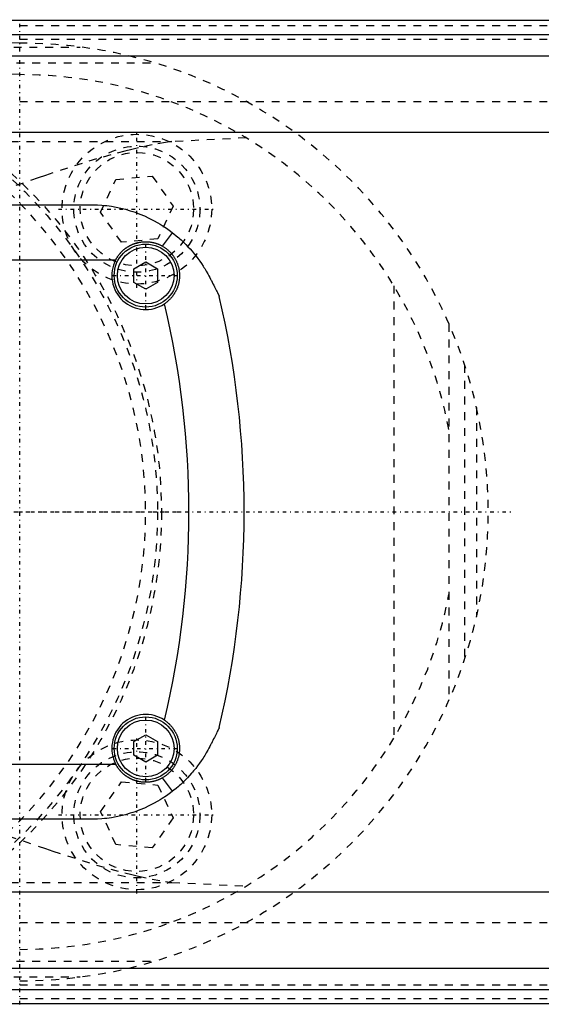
# Model space of a CAD drawing. Extents: x -502 to 139, y -105 to 105.
# Tile 10 of 13: x -160 to -94, y -62 to 62. Entities that reach past the tile are written whole.
import ezdxf

# ---------------------------------------------------------------- set-up
doc = ezdxf.new("R2010")
doc.units = 0
doc.linetypes.add('CENTER', pattern=[1.5, 0.45, -0.5, 0.05, -0.5])
doc.linetypes.add('DASHED', pattern=[2, 1, -1])
for name, color, linetype in [('AM_0', 7, 'CONTINUOUS'), ('AM_3', 7, 'DASHED'), ('AM_7', 7, 'CENTER')]:
    doc.layers.add(name, color=color, linetype=linetype)

msp = doc.modelspace()

# ---------------------------------------------------------------- linework, layer by layer
at = {"layer": 'AM_0', "color": 7, "linetype": 'CONTINUOUS'}
for p, q in [((50, 62.39), (-240, 62.39)), ((-240, 60.6), (50, 60.6)), ((-240, 57.89), (50, 57.89)), ((-240, 48.19), (50, 48.19)), ((-229, 39), (-151, 39)), ((-141.85, 33.72), (-140.59, 35.44)), ((-232.19, 32), (-147.81, 32)), ((-145.5, 30.87), (-144, 31.73)), ((-144, 31.73), (-142.5, 30.87)), ((-145.5, 29.13), (-145.5, 30.87)), ((-142.5, 30.87), (-142.5, 29.13)), ((-144, 28.27), (-145.5, 29.13)), ((-142.5, 29.13), (-144, 28.27)), ((-145.5, -29.13), (-144, -28.27)), ((-144, -28.27), (-142.5, -29.13)), ((-145.5, -30.87), (-145.5, -29.13)), ((-142.5, -29.13), (-142.5, -30.87)), ((-144, -31.73), (-145.5, -30.87)), ((-142.5, -30.87), (-144, -31.73)), ((-232.19, -32), (-147.81, -32)), ((-140.59, -35.44), (-141.85, -33.72)), ((-151, -39), (-229, -39)), ((-240, -48.19), (50, -48.19)), ((-240, -57.89), (50, -57.89)), ((-240, -60.6), (50, -60.6)), ((-240, -62.39), (50, -62.39))]:
    msp.add_line(p, q, dxfattribs=at)
for points in [[(-151, 39, 0), (-150.71, 39, 0), (-150.13, 38.98, 0), (-149.55, 38.94, 0), (-149.25, 38.91, 0), (-148.95, 38.88, 0), (-148.35, 38.79, 0), (-147.75, 38.69, 0), (-147.15, 38.56, 0), (-146.55, 38.41, 0), (-145.95, 38.23, 0), (-145.65, 38.14, 0), (-145.35, 38.03, 0), (-144.76, 37.81, 0), (-144.17, 37.57, 0), (-143.59, 37.3, 0), (-143.02, 37.01, 0), (-142.46, 36.7, 0), (-142.18, 36.53, 0), (-141.91, 36.36, 0), (-141.37, 36.01, 0), (-140.84, 35.63, 0), (-140.59, 35.44, 0)], [(-140.59, 35.44, 0), (-140.43, 35.31, 0), (-140.11, 35.05, 0), (-139.8, 34.79, 0), (-139.65, 34.65, 0), (-139.5, 34.52, 0), (-139.21, 34.24, 0), (-138.92, 33.96, 0), (-138.64, 33.67, 0), (-138.37, 33.38, 0), (-138.11, 33.09, 0), (-137.98, 32.93, 0), (-137.86, 32.78, 0), (-137.61, 32.48, 0), (-137.37, 32.17, 0), (-137.14, 31.85, 0), (-136.92, 31.53, 0), (-136.71, 31.21, 0), (-136.6, 31.04, 0), (-136.5, 30.88, 0), (-136.3, 30.55, 0), (-136.11, 30.21, 0), (-136.02, 30.04, 0)], [(-147.81, 32, 0), (-147.79, 32.03, 0), (-147.76, 32.09, 0), (-147.73, 32.14, 0), (-147.71, 32.17, 0), (-147.7, 32.2, 0), (-147.66, 32.25, 0), (-147.63, 32.31, 0), (-147.59, 32.36, 0), (-147.56, 32.42, 0), (-147.52, 32.47, 0), (-147.5, 32.5, 0), (-147.48, 32.52, 0), (-147.44, 32.57, 0), (-147.41, 32.63, 0), (-147.37, 32.68, 0), (-147.33, 32.72, 0), (-147.29, 32.77, 0), (-147.27, 32.8, 0), (-147.25, 32.82, 0), (-147.2, 32.87, 0), (-147.16, 32.91, 0), (-147.14, 32.94, 0), (-147.12, 32.96, 0), (-147.08, 33, 0), (-147.03, 33.05, 0), (-147.01, 33.07, 0), (-146.99, 33.09, 0), (-146.94, 33.13, 0), (-146.9, 33.18, 0), (-146.85, 33.22, 0), (-146.8, 33.26, 0), (-146.76, 33.3, 0), (-146.73, 33.32, 0), (-146.71, 33.34, 0), (-146.66, 33.38, 0), (-146.61, 33.42, 0), (-146.56, 33.46, 0), (-146.5, 33.5, 0), (-146.45, 33.53, 0), (-146.42, 33.55, 0), (-146.4, 33.57, 0), (-146.34, 33.6, 0), (-146.29, 33.64, 0), (-146.24, 33.67, 0), (-146.18, 33.71, 0), (-146.12, 33.74, 0), (-146.1, 33.75, 0), (-146.07, 33.77, 0), (-146.01, 33.8, 0), (-145.95, 33.83, 0), (-145.89, 33.86, 0), (-145.84, 33.89, 0), (-145.78, 33.92, 0), (-145.75, 33.93, 0), (-145.72, 33.94, 0), (-145.66, 33.97, 0), (-145.6, 33.99, 0), (-145.54, 34.02, 0), (-145.47, 34.04, 0), (-145.41, 34.06, 0), (-145.38, 34.07, 0), (-145.35, 34.08, 0), (-145.29, 34.1, 0), (-145.23, 34.12, 0), (-145.2, 34.13, 0), (-145.16, 34.14, 0), (-145.1, 34.16, 0), (-145.04, 34.17, 0), (-145.01, 34.18, 0), (-144.98, 34.19, 0), (-144.91, 34.2, 0), (-144.85, 34.22, 0), (-144.79, 34.23, 0), (-144.72, 34.24, 0), (-144.66, 34.25, 0), (-144.63, 34.25, 0), (-144.6, 34.26, 0), (-144.53, 34.27, 0), (-144.47, 34.27, 0), (-144.41, 34.28, 0), (-144.34, 34.29, 0), (-144.28, 34.29, 0), (-144.25, 34.29, 0), (-144.22, 34.29, 0), (-144.15, 34.3, 0), (-144.09, 34.3, 0), (-144.03, 34.3, 0), (-143.97, 34.3, 0), (-143.91, 34.3, 0), (-143.87, 34.3, 0), (-143.84, 34.3, 0), (-143.78, 34.29, 0), (-143.72, 34.29, 0), (-143.65, 34.29, 0), (-143.59, 34.28, 0), (-143.53, 34.27, 0), (-143.5, 34.27, 0), (-143.47, 34.27, 0), (-143.4, 34.26, 0), (-143.34, 34.25, 0), (-143.27, 34.24, 0), (-143.21, 34.23, 0), (-143.15, 34.21, 0), (-143.12, 34.21, 0), (-143.08, 34.2, 0), (-143.02, 34.19, 0), (-142.96, 34.17, 0), (-142.93, 34.16, 0), (-142.9, 34.16, 0), (-142.83, 34.14, 0), (-142.77, 34.12, 0), (-142.74, 34.11, 0), (-142.71, 34.1, 0), (-142.65, 34.08, 0), (-142.58, 34.06, 0), (-142.52, 34.04, 0), (-142.46, 34.02, 0), (-142.4, 33.99, 0), (-142.37, 33.98, 0), (-142.34, 33.97, 0), (-142.28, 33.94, 0), (-142.22, 33.92, 0), (-142.16, 33.89, 0), (-142.1, 33.86, 0), (-142.05, 33.83, 0), (-142.02, 33.82, 0), (-141.99, 33.8, 0), (-141.93, 33.77, 0), (-141.87, 33.74, 0), (-141.85, 33.72, 0)], [(-141.85, 33.72, 0), (-141.81, 33.7, 0), (-141.74, 33.66, 0), (-141.67, 33.62, 0), (-141.64, 33.59, 0), (-141.61, 33.57, 0), (-141.54, 33.53, 0), (-141.48, 33.48, 0), (-141.41, 33.43, 0), (-141.35, 33.38, 0), (-141.28, 33.33, 0), (-141.25, 33.31, 0), (-141.22, 33.28, 0), (-141.16, 33.23, 0), (-141.1, 33.18, 0), (-141.04, 33.12, 0), (-140.98, 33.07, 0), (-140.93, 33.01, 0), (-140.9, 32.98, 0), (-140.87, 32.95, 0), (-140.82, 32.89, 0), (-140.76, 32.83, 0), (-140.74, 32.8, 0), (-140.71, 32.77, 0), (-140.66, 32.71, 0), (-140.61, 32.64, 0), (-140.58, 32.61, 0), (-140.56, 32.58, 0), (-140.51, 32.51, 0), (-140.46, 32.45, 0), (-140.42, 32.38, 0), (-140.37, 32.31, 0), (-140.33, 32.24, 0), (-140.31, 32.21, 0), (-140.29, 32.17, 0), (-140.25, 32.1, 0), (-140.21, 32.03, 0), (-140.17, 31.96, 0), (-140.14, 31.89, 0), (-140.1, 31.82, 0), (-140.09, 31.78, 0), (-140.07, 31.74, 0), (-140.04, 31.67, 0), (-140.01, 31.59, 0), (-139.98, 31.52, 0), (-139.95, 31.44, 0), (-139.92, 31.36, 0), (-139.91, 31.32, 0), (-139.9, 31.28, 0), (-139.87, 31.2, 0), (-139.85, 31.13, 0), (-139.83, 31.05, 0), (-139.81, 30.97, 0), (-139.79, 30.89, 0), (-139.78, 30.85, 0), (-139.78, 30.81, 0), (-139.76, 30.73, 0), (-139.75, 30.65, 0), (-139.74, 30.57, 0), (-139.73, 30.49, 0), (-139.72, 30.41, 0), (-139.72, 30.37, 0), (-139.71, 30.33, 0), (-139.71, 30.24, 0), (-139.7, 30.16, 0), (-139.7, 30.12, 0), (-139.7, 30.08, 0), (-139.7, 30, 0), (-139.7, 29.92, 0), (-139.7, 29.88, 0), (-139.7, 29.84, 0), (-139.71, 29.76, 0), (-139.71, 29.68, 0), (-139.72, 29.6, 0), (-139.73, 29.52, 0), (-139.74, 29.44, 0), (-139.74, 29.4, 0), (-139.75, 29.36, 0), (-139.76, 29.28, 0), (-139.78, 29.2, 0), (-139.79, 29.12, 0), (-139.81, 29.04, 0), (-139.83, 28.96, 0), (-139.84, 28.92, 0), (-139.85, 28.88, 0), (-139.87, 28.8, 0), (-139.89, 28.73, 0), (-139.92, 28.65, 0), (-139.94, 28.57, 0), (-139.97, 28.5, 0), (-139.98, 28.46, 0), (-140, 28.42, 0), (-140.03, 28.35, 0), (-140.06, 28.28, 0), (-140.09, 28.2, 0), (-140.13, 28.13, 0), (-140.16, 28.06, 0), (-140.18, 28.02, 0), (-140.2, 27.99, 0), (-140.24, 27.91, 0), (-140.28, 27.84, 0), (-140.32, 27.78, 0), (-140.36, 27.71, 0), (-140.41, 27.64, 0), (-140.43, 27.61, 0), (-140.45, 27.57, 0), (-140.5, 27.51, 0), (-140.54, 27.44, 0), (-140.57, 27.41, 0), (-140.59, 27.38, 0), (-140.64, 27.31, 0), (-140.69, 27.25, 0), (-140.72, 27.22, 0), (-140.75, 27.19, 0), (-140.8, 27.13, 0), (-140.85, 27.07, 0), (-140.91, 27.01, 0), (-140.97, 26.95, 0), (-141.03, 26.89, 0), (-141.06, 26.87, 0), (-141.09, 26.84, 0), (-141.15, 26.78, 0), (-141.21, 26.73, 0), (-141.27, 26.68, 0), (-141.33, 26.63, 0), (-141.4, 26.58, 0), (-141.43, 26.55, 0), (-141.46, 26.53, 0), (-141.53, 26.48, 0), (-141.6, 26.43, 0), (-141.63, 26.41, 0)], [(-136.02, 30.04, 0), (-135.97, 29.95, 0), (-135.87, 29.75, 0), (-135.77, 29.56, 0), (-135.71, 29.46, 0), (-135.66, 29.36, 0), (-135.56, 29.16, 0), (-135.46, 28.97, 0), (-135.36, 28.78, 0), (-135.27, 28.59, 0), (-135.18, 28.41, 0), (-135.13, 28.33, 0), (-135.09, 28.24, 0), (-135.01, 28.08, 0), (-134.94, 27.93, 0), (-134.9, 27.84, 0), (-134.89, 27.82, 0), (-134.87, 27.8, 0), (-134.87, 27.79, 0), (-134.86, 27.77, 0), (-134.85, 27.75, 0), (-134.84, 27.73, 0), (-134.83, 27.71, 0), (-134.82, 27.69, 0), (-134.81, 27.67, 0), (-134.81, 27.66, 0), (-134.8, 27.65, 0), (-134.79, 27.63, 0), (-134.78, 27.61, 0), (-134.77, 27.59, 0), (-134.76, 27.57, 0), (-134.76, 27.55, 0), (-134.75, 27.54, 0), (-134.75, 27.54, 0), (-134.74, 27.52, 0), (-134.73, 27.5, 0), (-134.73, 27.5, 0), (-134.72, 27.49, 0), (-134.72, 27.47, 0), (-134.71, 27.46, 0), (-134.71, 27.45, 0), (-134.7, 27.45, 0), (-134.7, 27.43, 0), (-134.69, 27.42, 0), (-134.69, 27.41, 0), (-134.68, 27.4, 0), (-134.68, 27.39, 0), (-134.68, 27.39, 0), (-134.67, 27.38, 0), (-134.67, 27.38, 0), (-134.67, 27.37, 0), (-134.67, 27.36, 0), (-134.66, 27.36, 0), (-134.66, 27.36, 0), (-134.66, 27.35, 0), (-134.66, 27.35, 0), (-134.66, 27.35, 0), (-134.66, 27.35, 0), (-134.66, 27.35, 0)], [(-141.63, -26.41, 0), (-141.6, -26.43, 0), (-141.53, -26.48, 0), (-141.46, -26.53, 0), (-141.43, -26.55, 0), (-141.4, -26.58, 0), (-141.33, -26.63, 0), (-141.27, -26.68, 0), (-141.21, -26.73, 0), (-141.15, -26.78, 0), (-141.08, -26.84, 0), (-141.06, -26.87, 0), (-141.03, -26.89, 0), (-140.97, -26.95, 0), (-140.91, -27.01, 0), (-140.85, -27.07, 0), (-140.8, -27.13, 0), (-140.75, -27.19, 0), (-140.72, -27.22, 0), (-140.69, -27.25, 0), (-140.64, -27.31, 0), (-140.59, -27.38, 0), (-140.57, -27.41, 0), (-140.54, -27.44, 0), (-140.5, -27.51, 0), (-140.45, -27.57, 0), (-140.43, -27.61, 0), (-140.41, -27.64, 0), (-140.36, -27.71, 0), (-140.32, -27.78, 0), (-140.28, -27.84, 0), (-140.24, -27.91, 0), (-140.2, -27.99, 0), (-140.18, -28.02, 0), (-140.16, -28.06, 0), (-140.13, -28.13, 0), (-140.09, -28.2, 0), (-140.06, -28.28, 0), (-140.03, -28.35, 0), (-140, -28.42, 0), (-139.98, -28.46, 0), (-139.97, -28.5, 0), (-139.94, -28.57, 0), (-139.92, -28.65, 0), (-139.89, -28.73, 0), (-139.87, -28.8, 0), (-139.85, -28.88, 0), (-139.84, -28.92, 0), (-139.83, -28.96, 0), (-139.81, -29.04, 0), (-139.79, -29.12, 0), (-139.78, -29.2, 0), (-139.76, -29.28, 0), (-139.75, -29.36, 0), (-139.74, -29.4, 0), (-139.74, -29.44, 0), (-139.73, -29.52, 0), (-139.72, -29.6, 0), (-139.71, -29.68, 0), (-139.71, -29.76, 0), (-139.7, -29.84, 0), (-139.7, -29.88, 0), (-139.7, -29.92, 0), (-139.7, -30, 0), (-139.7, -30.08, 0), (-139.7, -30.12, 0), (-139.7, -30.16, 0), (-139.71, -30.24, 0), (-139.71, -30.32, 0), (-139.72, -30.37, 0), (-139.72, -30.41, 0), (-139.73, -30.49, 0), (-139.74, -30.57, 0), (-139.75, -30.65, 0), (-139.76, -30.73, 0), (-139.78, -30.81, 0), (-139.78, -30.85, 0), (-139.79, -30.89, 0), (-139.81, -30.97, 0), (-139.83, -31.05, 0), (-139.85, -31.13, 0), (-139.87, -31.21, 0), (-139.9, -31.28, 0), (-139.91, -31.32, 0), (-139.92, -31.36, 0), (-139.95, -31.44, 0), (-139.98, -31.52, 0), (-140.01, -31.59, 0), (-140.04, -31.67, 0), (-140.07, -31.74, 0), (-140.09, -31.78, 0), (-140.1, -31.82, 0), (-140.14, -31.89, 0), (-140.17, -31.96, 0), (-140.21, -32.03, 0), (-140.25, -32.1, 0), (-140.29, -32.17, 0), (-140.31, -32.21, 0), (-140.33, -32.24, 0), (-140.37, -32.31, 0), (-140.42, -32.38, 0), (-140.46, -32.45, 0), (-140.51, -32.51, 0), (-140.56, -32.58, 0), (-140.58, -32.61, 0), (-140.61, -32.64, 0), (-140.66, -32.71, 0), (-140.71, -32.77, 0), (-140.74, -32.8, 0), (-140.76, -32.83, 0), (-140.82, -32.89, 0), (-140.87, -32.95, 0), (-140.9, -32.98, 0), (-140.93, -33.01, 0), (-140.98, -33.07, 0), (-141.04, -33.12, 0), (-141.1, -33.18, 0), (-141.16, -33.23, 0), (-141.22, -33.28, 0), (-141.25, -33.31, 0), (-141.28, -33.33, 0), (-141.35, -33.38, 0), (-141.41, -33.43, 0), (-141.48, -33.48, 0), (-141.54, -33.53, 0), (-141.61, -33.57, 0), (-141.64, -33.6, 0), (-141.67, -33.62, 0), (-141.74, -33.66, 0), (-141.81, -33.7, 0), (-141.85, -33.72, 0)], [(-134.66, -27.35, 0), (-134.66, -27.35, 0), (-134.66, -27.35, 0), (-134.66, -27.35, 0), (-134.66, -27.35, 0), (-134.66, -27.36, 0), (-134.66, -27.36, 0), (-134.67, -27.37, 0), (-134.67, -27.37, 0), (-134.67, -27.38, 0), (-134.68, -27.39, 0), (-134.68, -27.39, 0), (-134.68, -27.39, 0), (-134.68, -27.4, 0), (-134.69, -27.41, 0), (-134.69, -27.42, 0), (-134.7, -27.44, 0), (-134.71, -27.45, 0), (-134.71, -27.46, 0), (-134.71, -27.46, 0), (-134.72, -27.48, 0), (-134.73, -27.49, 0), (-134.73, -27.5, 0), (-134.73, -27.51, 0), (-134.74, -27.52, 0), (-134.75, -27.54, 0), (-134.75, -27.55, 0), (-134.76, -27.56, 0), (-134.77, -27.58, 0), (-134.78, -27.6, 0), (-134.79, -27.61, 0), (-134.79, -27.63, 0), (-134.8, -27.65, 0), (-134.81, -27.67, 0), (-134.81, -27.68, 0), (-134.83, -27.7, 0), (-134.84, -27.72, 0), (-134.85, -27.74, 0), (-134.86, -27.76, 0), (-134.87, -27.79, 0), (-134.87, -27.8, 0), (-134.88, -27.81, 0), (-134.89, -27.83, 0), (-134.9, -27.86, 0), (-134.95, -27.94, 0), (-135.02, -28.1, 0), (-135.11, -28.27, 0), (-135.15, -28.36, 0), (-135.19, -28.44, 0), (-135.28, -28.62, 0), (-135.37, -28.8, 0), (-135.47, -28.99, 0), (-135.56, -29.17, 0), (-135.66, -29.36, 0), (-135.71, -29.46, 0), (-135.77, -29.56, 0), (-135.87, -29.75, 0), (-135.97, -29.95, 0), (-136.02, -30.04, 0)], [(-136.02, -30.04, 0), (-136.12, -30.22, 0), (-136.31, -30.56, 0), (-136.51, -30.9, 0), (-136.62, -31.06, 0), (-136.72, -31.23, 0), (-136.94, -31.56, 0), (-137.17, -31.89, 0), (-137.41, -32.21, 0), (-137.65, -32.53, 0), (-137.91, -32.84, 0), (-138.04, -33, 0), (-138.17, -33.15, 0), (-138.43, -33.45, 0), (-138.71, -33.74, 0), (-138.98, -34.02, 0), (-139.26, -34.3, 0), (-139.55, -34.57, 0), (-139.7, -34.7, 0), (-139.84, -34.83, 0), (-140.14, -35.08, 0), (-140.44, -35.32, 0), (-140.59, -35.44, 0)], [(-141.85, -33.72, 0), (-141.87, -33.74, 0), (-141.93, -33.77, 0), (-141.99, -33.8, 0), (-142.02, -33.82, 0), (-142.05, -33.83, 0), (-142.1, -33.86, 0), (-142.16, -33.89, 0), (-142.22, -33.92, 0), (-142.28, -33.94, 0), (-142.34, -33.97, 0), (-142.37, -33.98, 0), (-142.4, -33.99, 0), (-142.46, -34.02, 0), (-142.52, -34.04, 0), (-142.58, -34.06, 0), (-142.65, -34.08, 0), (-142.71, -34.1, 0), (-142.74, -34.11, 0), (-142.77, -34.12, 0), (-142.83, -34.14, 0), (-142.9, -34.16, 0), (-142.93, -34.16, 0), (-142.96, -34.17, 0), (-143.02, -34.19, 0), (-143.08, -34.2, 0), (-143.12, -34.21, 0), (-143.15, -34.21, 0), (-143.21, -34.23, 0), (-143.27, -34.24, 0), (-143.34, -34.25, 0), (-143.4, -34.26, 0), (-143.47, -34.27, 0), (-143.5, -34.27, 0), (-143.53, -34.27, 0), (-143.59, -34.28, 0), (-143.65, -34.29, 0), (-143.72, -34.29, 0), (-143.78, -34.29, 0), (-143.84, -34.3, 0), (-143.87, -34.3, 0), (-143.91, -34.3, 0), (-143.97, -34.3, 0), (-144.03, -34.3, 0), (-144.09, -34.3, 0), (-144.15, -34.3, 0), (-144.22, -34.29, 0), (-144.25, -34.29, 0), (-144.28, -34.29, 0), (-144.34, -34.29, 0), (-144.41, -34.28, 0), (-144.47, -34.27, 0), (-144.53, -34.27, 0), (-144.6, -34.26, 0), (-144.63, -34.25, 0), (-144.66, -34.25, 0), (-144.72, -34.24, 0), (-144.79, -34.23, 0), (-144.85, -34.22, 0), (-144.91, -34.2, 0), (-144.98, -34.19, 0), (-145.01, -34.18, 0), (-145.04, -34.17, 0), (-145.1, -34.16, 0), (-145.16, -34.14, 0), (-145.2, -34.13, 0), (-145.23, -34.12, 0), (-145.29, -34.1, 0), (-145.35, -34.08, 0), (-145.38, -34.07, 0), (-145.41, -34.06, 0), (-145.47, -34.04, 0), (-145.54, -34.02, 0), (-145.6, -33.99, 0), (-145.66, -33.97, 0), (-145.72, -33.94, 0), (-145.75, -33.93, 0), (-145.78, -33.92, 0), (-145.84, -33.89, 0), (-145.89, -33.86, 0), (-145.95, -33.83, 0), (-146.01, -33.8, 0), (-146.07, -33.77, 0), (-146.1, -33.75, 0), (-146.12, -33.74, 0), (-146.18, -33.71, 0), (-146.24, -33.67, 0), (-146.29, -33.64, 0), (-146.34, -33.6, 0), (-146.4, -33.57, 0), (-146.42, -33.55, 0), (-146.45, -33.53, 0), (-146.5, -33.5, 0), (-146.56, -33.46, 0), (-146.61, -33.42, 0), (-146.66, -33.38, 0), (-146.71, -33.34, 0), (-146.73, -33.32, 0), (-146.76, -33.3, 0), (-146.8, -33.26, 0), (-146.85, -33.22, 0), (-146.9, -33.18, 0), (-146.94, -33.13, 0), (-146.99, -33.09, 0), (-147.01, -33.07, 0), (-147.03, -33.05, 0), (-147.08, -33, 0), (-147.12, -32.96, 0), (-147.14, -32.94, 0), (-147.16, -32.91, 0), (-147.2, -32.87, 0), (-147.25, -32.82, 0), (-147.27, -32.8, 0), (-147.29, -32.77, 0), (-147.33, -32.72, 0), (-147.37, -32.68, 0), (-147.41, -32.63, 0), (-147.44, -32.57, 0), (-147.48, -32.52, 0), (-147.5, -32.5, 0), (-147.52, -32.47, 0), (-147.56, -32.42, 0), (-147.59, -32.36, 0), (-147.63, -32.31, 0), (-147.66, -32.25, 0), (-147.7, -32.2, 0), (-147.71, -32.17, 0), (-147.73, -32.14, 0), (-147.76, -32.09, 0), (-147.79, -32.03, 0), (-147.81, -32, 0)], [(-140.59, -35.44, 0), (-140.84, -35.63, 0), (-141.37, -36.01, 0), (-141.91, -36.36, 0), (-142.18, -36.53, 0), (-142.46, -36.7, 0), (-143.02, -37.01, 0), (-143.59, -37.3, 0), (-144.17, -37.57, 0), (-144.76, -37.81, 0), (-145.35, -38.03, 0), (-145.65, -38.14, 0), (-145.95, -38.23, 0), (-146.55, -38.41, 0), (-147.15, -38.56, 0), (-147.75, -38.69, 0), (-148.35, -38.79, 0), (-148.95, -38.88, 0), (-149.25, -38.91, 0), (-149.55, -38.94, 0), (-150.13, -38.98, 0), (-150.71, -39, 0), (-151, -39, 0)]]:
    msp.add_polyline3d(points, dxfattribs=at)
for centre, radius in [((-144, 30), 4), ((-144, 30), 3.6), ((-144, -30), 4), ((-144, -30), 3.6)]:
    msp.add_circle(centre, radius, dxfattribs=at)
for centre, radius, start, end in [((-144, 30), 4.3, 152.2823, 303.4459), ((-251.5, 0), 113, 346.4829, 13.5171), ((-251.5, 0), 120, 346.8254, 13.1746), ((-144, -30), 4.3, 56.5541, 207.7177)]:
    msp.add_arc(centre, radius, start, end, dxfattribs=at)
at = {"layer": 'AM_3', "color": 6, "linetype": 'DASHED'}
for p, q in [((-240, 61.72), (50, 61.72)), ((-240, 60.02), (50, 60.02)), ((-362.76, 59), (-152.3, 59)), ((-394.4, 57), (-142.93, 57)), ((-240, 52.11), (50, 52.11)), ((-233.13, 47), (-140.66, 47)), ((-131.25, 47.47), (-140.66, 47)), ((-147.77, 42.21), (-143.16, 42.62)), ((-143.16, 42.62), (-140.52, 38.83)), ((-149.72, 38.03), (-147.77, 42.21)), ((-140.52, 38.83), (-142.47, 34.65)), ((-147.07, 34.24), (-149.72, 38.03)), ((-142.47, 34.65), (-147.07, 34.24)), ((-112.5, 28.71), (-112.5, -28.71)), ((-105.5, 23.87), (-105.5, -23.87)), ((-103.5, 18.65), (-103.5, -18.65)), ((-102, 13.28), (-102, -13.28)), ((-149.72, -38.03), (-147.07, -34.24)), ((-147.07, -34.24), (-142.47, -34.65)), ((-142.47, -34.65), (-140.52, -38.83)), ((-147.77, -42.21), (-149.72, -38.03)), ((-140.52, -38.83), (-143.16, -42.62)), ((-143.16, -42.62), (-147.77, -42.21)), ((-233.13, -47), (-140.66, -47)), ((-140.66, -47), (-131.25, -47.47)), ((-240, -52.11), (50, -52.11)), ((-394.4, -57), (-142.93, -57)), ((-362.76, -59), (-152.3, -59)), ((-240, -60.02), (50, -60.02)), ((-240, -61.72), (50, -61.72))]:
    msp.add_line(p, q, dxfattribs=at)
for points in [[(-140.66, 47, 0), (-141.49, 46.88, 0), (-143.18, 46.58, 0), (-144.91, 46.22, 0), (-145.78, 46.01, 0), (-146.66, 45.79, 0), (-148.44, 45.32, 0), (-150.25, 44.8, 0), (-152.08, 44.24, 0), (-153.92, 43.64, 0), (-155.79, 43.02, 0), (-156.73, 42.71, 0), (-157.67, 42.39, 0), (-159.56, 41.74, 0), (-161.45, 41.09, 0)], [(-161.45, -41.09, 0), (-159.56, -41.74, 0), (-157.67, -42.39, 0), (-156.73, -42.71, 0), (-155.79, -43.02, 0), (-153.92, -43.64, 0), (-152.08, -44.24, 0), (-150.25, -44.8, 0), (-148.44, -45.32, 0), (-146.66, -45.79, 0), (-145.78, -46.01, 0), (-144.91, -46.22, 0), (-143.18, -46.58, 0), (-141.49, -46.88, 0), (-140.66, -47, 0)]]:
    msp.add_polyline3d(points, dxfattribs=at)
for centre, radius in [((-200, 0), 58), ((-200, 0), 57.5), ((-145.12, 38.43), 9.5), ((-145.12, 38.43), 8), ((-145.12, 38.43), 7.2), ((-145.12, -38.43), 9.5), ((-145.12, -38.43), 8), ((-145.12, -38.43), 7.2)]:
    msp.add_circle(centre, radius, dxfattribs=at)
for centre, radius, start, end in [((-271.93, -2437.99), 2500, 87.43384, 89.44825), ((-160, 0), 59.5, 270, 90), ((-300.02, -1939.59), 2000, 85.98537, 86.65491), ((-200, 0), 56, 262.1432, 97.8568), ((-160, 0), 55.5, 10.8929, 90), ((-160, 0), 55.5, 270, 349.1071)]:
    msp.add_arc(centre, radius, start, end, dxfattribs=at)
at = {"layer": 'AM_7', "color": 4, "linetype": 'CENTER'}
for p, q in [((-160, -62.48), (-160, 62.47)), ((-145.12, 28.45), (-145.12, 48.4)), ((-155.09, 38.43), (-135.14, 38.43)), ((-144, 25.8), (-144, 34.2)), ((-148.2, 30), (-139.8, 30)), ((-260.9, 0), (-139.1, 0)), ((-275.4, 0), (-97.53, 0)), ((-144, -34.2), (-144, -25.8)), ((-145.12, -48.4), (-145.12, -28.45)), ((-148.2, -30), (-139.8, -30)), ((-155.09, -38.43), (-135.14, -38.43))]:
    msp.add_line(p, q, dxfattribs=at)

doc.saveas('drawing.dxf')
